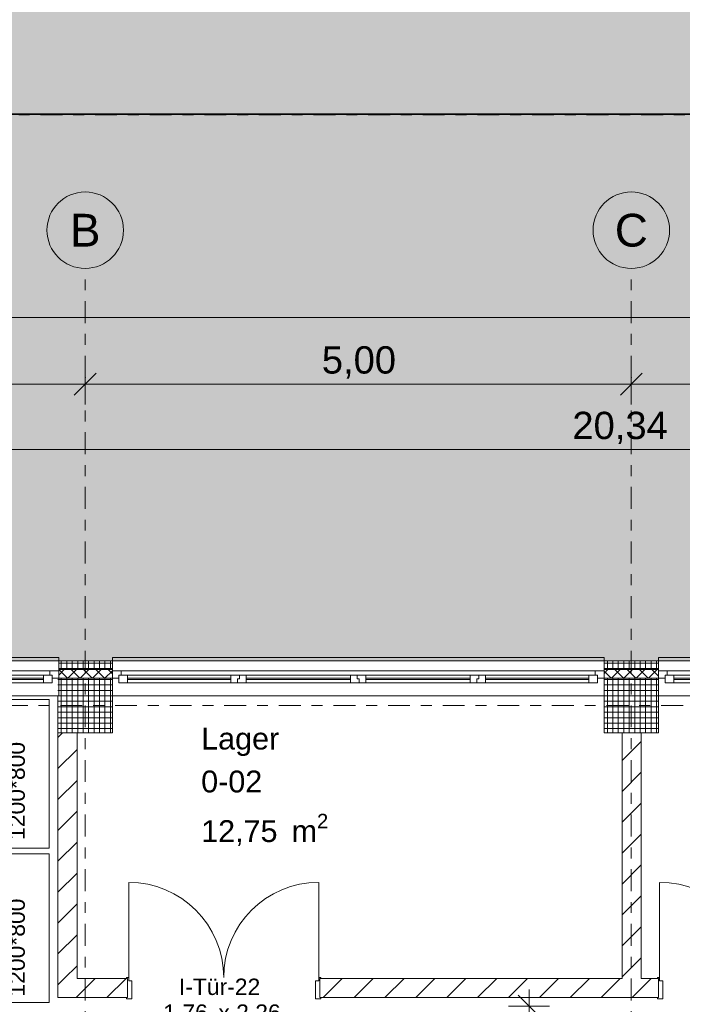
# Model space of a CAD drawing. Header units: metres. Extents: x -167 to 262, y -186 to 508.
# Tile 91 of 207: x 22 to 28, y 41 to 50. Entities that reach past the tile are written whole.
import ezdxf
from ezdxf.enums import TextEntityAlignment as Align

# ---------------------------------------------------------------- set-up
doc = ezdxf.new("R2010")
doc.units = ezdxf.units.M
doc.header["$MEASUREMENT"] = 0
doc.linetypes.add('Raster', pattern=[0.4, 0.2, -0.1, 0, -0.1])
doc.linetypes.add('Strichlinie eng', pattern=[0.23, 0.15, -0.08])
for name, color, linetype in [('10 Stütze', 7, 'Continuous'), ('10 Wand außen', 7, 'Continuous'), ('10 Wand innen', 7, 'Continuous'), ('20 Decke', 7, 'Continuous'), ('50 Staffage', 7, 'Continuous'), ('60 Auffüllung', 7, 'Continuous'), ('60 Grenzen', 7, 'Continuous'), ('80 Raum', 7, 'Continuous'), ('90 Achsraster', 7, 'Continuous'), ('94 Genehmigungsplanung Bemaßung', 7, 'Continuous')]:
    doc.layers.add(name, color=color, linetype=linetype)
doc.styles.add('ERSTELLTER_STIL_1', font='arial.ttf')
doc.styles.add('ERSTELLTER_STIL_2', font='arial.ttf')
doc.dimstyles.new('ERSTELLTER_STIL__1', dxfattribs={"dimtxt": 0.25, "dimasz": 0.19, "dimexe": 0.18, "dimexo": 0.1, "dimgap": 0, "dimtad": 1, "dimtih": 1, "dimtoh": 1, "dimzin": 0, "dimdsep": 46, "dimtxsty": 'ERSTELLTER_STIL_1', "dimblk": 'ARROWHEAD_6', "dimblk1": 'ARROWHEAD_6', "dimblk2": 'ARROWHEAD_6', "dimcen": 0.09, "dimclrd": 7, "dimclre": 7, "dimclrt": 7, "dimazin": 0, "dimtfac": 1, "dimtdec": 4, "dimtmove": 0, "dimatfit": 3, "dimfxl": 1, "dimtolj": 1, "dimtzin": 0, "dimarcsym": 0})
doc.dimstyles.new('ERSTELLTER_STIL__2', dxfattribs={"dimtxt": 0.25, "dimasz": 0.19, "dimexe": 0.18, "dimexo": 0.1, "dimgap": 0, "dimtad": 1, "dimzin": 0, "dimdsep": 46, "dimtxsty": 'ERSTELLTER_STIL_1', "dimblk": 'ARROWHEAD_6', "dimblk1": 'ARROWHEAD_6', "dimblk2": 'ARROWHEAD_6', "dimcen": 0.09, "dimclrd": 7, "dimclre": 7, "dimclrt": 7, "dimazin": 0, "dimtfac": 1, "dimtdec": 4, "dimtmove": 0, "dimatfit": 3, "dimfxl": 1, "dimtolj": 1, "dimtzin": 0, "dimarcsym": 0})
pattern_1 = [(0, (27236.1321, 33357.27905), (0, 0.779422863), [0.04875, -0.40125]), (0, (27236.3571, 33357.66876), (0, 0.779422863), [0.04875, -0.40125]), (60, (27236.1321, 33357.27905), (-0.675, 0.389711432), [0.04875, -0.40125]), (60, (27236.5821, 33357.27905), (-0.675, 0.389711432), [0.04875, -0.40125]), (120, (27236.18084, 33357.27905), (0.675, 0.389711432), [0.04875, -0.40125]), (120, (27236.63084, 33357.27905), (0.675, 0.389711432), [0.04875, -0.40125]), (0, (27236.1321, 33357.35405), (0, 0.15), [0, -0.15, 0, -0.225]), (45, (27236.2071, 33357.35405), (-0.1060660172, 0.1060660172), [0, -0.1125, 0, -0.1875])]
pattern_2 = [(225, (27236.132094, 33357.27905), (-0.0565685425, 0.0565685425), []), (315, (27236.132094, 33357.27905), (0.0565685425, 0.0565685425), [])]
pattern_3 = [(0, (27236.132094, 33357.27905), (0, 0.05), []), (90, (27236.132094, 33357.27905), (-0.05, 0), [])]
pattern_4 = [(45, (27236.1321, 33357.27905), (-0.1414213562, 0.1414213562), [])]

# ---------------------------------------------------------------- blocks, each defined once
blk = doc.blocks.new('Lager_0-02_2_1', base_point=(24.7225, 42.8109))
at = {"layer": '80 Raum', "color": 7, "lineweight": 18, "insert": (23.8128, 42.5994), "char_height": 0.2, "attachment_point": 1, "style": 'ERSTELLTER_STIL_1'}
blk.add_mtext('\\A1;{\\pql;\\pt0,0.2;\\fArial|b0|i0|c0|p0;\\W1.000000;12,75\\fArial|b0|i0|c0|p0;\\W1.000000;\\A1{\\H.66x;\\S^  ;}\\fArial|b0|i0|c0|p0;\\W1.000000; m\\fArial|b0|i0|c0|p0;\\W1.000000;\\A1{\\H.66x;\\S2^  ;}}', dxfattribs=at)
at = {"layer": '80 Raum', "color": 7, "lineweight": 18, "style": 'ERSTELLTER_STIL_1'}
for tag, p in [('ROOM_NAME', (23.8128, 43.388)), ('DUMMY_850', (24.5143, 43.4337)), ('ROOM_NUMBER', (23.8128, 42.9951)), ('DUMMY_851', (24.3618, 43.0409)), ('DUMMY_852', (23.8128, 42.648))]:
    blk.add_attdef(tag, text='', height=0.2, dxfattribs=at).set_placement(p, align=Align.TOP_LEFT)
blk = doc.blocks.new('4-Flügelfenster 27_2')
at = {"layer": '10 Wand außen', "color": 7, "linetype": 'Continuous', "lineweight": 13}
for p, q in [((-2.2507, 0.16), (2.2507, 0.16)), ((-2.2507, -0.16), (-2.2507, -0.19)), ((2.2507, -0.19), (2.2507, -0.16)), ((-2.2507, -0.19), (2.2507, -0.19))]:
    blk.add_line(p, q, dxfattribs=at)
at = {"layer": '10 Wand außen', "color": 8, "linetype": 'Continuous', "lineweight": 18}
for p, q in [((-2.2507, 0), (-2.2507, 0.16)), ((2.2507, 0), (2.2507, 0.16)), ((-2.2507, -0.07), (-2.2507, 0)), ((-2.2507, -0.07), (-2.2507, 0)), ((2.2507, -0.07), (2.2507, 0)), ((2.2507, -0.07), (2.2507, 0)), ((-2.2507, -0.08), (-2.2507, -0.07)), ((-2.2507, -0.16), (-2.2507, -0.08)), ((2.2507, -0.08), (2.2507, -0.07)), ((2.2507, -0.16), (2.2507, -0.08))]:
    blk.add_line(p, q, dxfattribs=at)
at = {"layer": '10 Wand außen', "color": 7, "linetype": 'Continuous', "lineweight": 18}
for p, q in [((-2.2507, 0), (-2.1907, 0)), ((-2.1907, -0.03), (-2.1907, 0.04)), ((-2.1907, 0.04), (-2.1107, 0.04)), ((-2.1907, 0), (-2.1907, -0.03)), ((-2.1107, 0.04), (-1.1654, 0.04)), ((-2.1107, 0.04), (-2.1107, -0.03)), ((-2.1107, 0.01), (-1.1654, 0.01)), ((-1.1654, -0.03), (-1.1654, 0.04)), ((-1.1654, 0.04), (-1.1054, 0.04)), ((-1.1054, 0.04), (-1.1054, 0.005)), ((-1.1054, 0.005), (-1.1054, 0.04)), ((-1.1054, 0.04), (-1.0254, 0.04)), ((-1.1054, 0.005), (-1.0854, 0.005)), ((-1.0854, 0.005), (-1.1054, 0.005)), ((-1.0854, 0.005), (-1.0854, -0.03)), ((-1.0854, -0.03), (-1.0854, 0.005)), ((-1.0254, 0.04), (-0.07, 0.04)), ((-1.0254, 0.04), (-1.0254, -0.03)), ((-1.0254, 0.01), (-0.07, 0.01)), ((-0.07, -0.03), (-0.07, 0.04)), ((-0.07, 0.04), (0.01, 0.04)), ((0.01, 0.005), (-0.01, 0.005)), ((-0.01, 0.005), (-0.01, -0.03)), ((-0.01, -0.03), (-0.01, 0.005)), ((-0.01, 0.005), (0.01, 0.005)), ((0.01, 0.04), (0.01, 0.005)), ((0.01, 0.04), (0.07, 0.04)), ((0.01, 0.005), (0.01, 0.04)), ((0.07, 0.04), (1.0254, 0.04)), ((0.07, 0.04), (0.07, -0.03)), ((0.07, 0.01), (1.0254, 0.01)), ((1.0254, -0.03), (1.0254, 0.04)), ((1.0254, 0.04), (1.0854, 0.04)), ((1.0854, 0.04), (1.0854, 0.005)), ((1.0854, 0.005), (1.0854, 0.04)), ((1.0854, 0.04), (1.1654, 0.04)), ((1.0854, 0.005), (1.1054, 0.005)), ((1.1054, 0.005), (1.0854, 0.005)), ((1.1054, 0.005), (1.1054, -0.03)), ((1.1054, -0.03), (1.1054, 0.005)), ((1.1654, 0.04), (2.1107, 0.04)), ((1.1654, 0.04), (1.1654, -0.03)), ((1.1654, 0.01), (2.1107, 0.01)), ((2.1107, -0.03), (2.1107, 0.04)), ((2.1107, 0.04), (2.1907, 0.04)), ((2.1907, 0.04), (2.1907, -0.03)), ((2.1907, -0.03), (2.1907, 0)), ((2.1907, 0), (2.2507, 0)), ((-2.1707, -0.07), (-2.2507, -0.07)), ((-2.1907, -0.03), (-2.1707, -0.03)), ((-2.1107, -0.03), (-2.1907, -0.03)), ((-2.1707, -0.03), (-2.1707, -0.07)), ((2.1707, -0.07), (-2.1707, -0.07)), ((-1.1654, 0), (-2.1107, 0)), ((-1.1654, -0.03), (-2.1107, -0.03)), ((-1.0854, -0.03), (-1.1654, -0.03)), ((-1.0254, -0.03), (-1.0854, -0.03)), ((-0.07, 0), (-1.0254, 0)), ((-0.07, -0.03), (-1.0254, -0.03)), ((-0.01, -0.03), (-0.07, -0.03)), ((0.07, -0.03), (-0.01, -0.03)), ((1.0254, 0), (0.07, 0)), ((1.0254, -0.03), (0.07, -0.03)), ((1.1054, -0.03), (1.0254, -0.03)), ((1.1654, -0.03), (1.1054, -0.03)), ((2.1107, 0), (1.1654, 0)), ((2.1107, -0.03), (1.1654, -0.03)), ((2.1907, -0.03), (2.1107, -0.03)), ((2.1707, -0.07), (2.1707, -0.03)), ((2.1707, -0.03), (2.1907, -0.03)), ((2.2507, -0.07), (2.1707, -0.07))]:
    blk.add_line(p, q, dxfattribs=at)
at = {"layer": '10 Wand außen', "color": 7, "linetype": 'Strichlinie eng', "lineweight": 13}
blk.add_line((-2.2507, -0.16), (2.2507, -0.16), dxfattribs=at)
blk = doc.blocks.new('4-Flügelfenster 27_3')
at = {"layer": '10 Wand außen', "color": 7, "linetype": 'Continuous', "lineweight": 13}
for p, q in [((-2.2536, 0.16), (2.2536, 0.16)), ((-2.2536, -0.16), (-2.2536, -0.19)), ((2.2536, -0.19), (2.2536, -0.16)), ((-2.2536, -0.19), (2.2536, -0.19))]:
    blk.add_line(p, q, dxfattribs=at)
at = {"layer": '10 Wand außen', "color": 8, "linetype": 'Continuous', "lineweight": 18}
for p, q in [((-2.2536, 0), (-2.2536, 0.16)), ((2.2536, 0), (2.2536, 0.16)), ((-2.2536, -0.07), (-2.2536, 0)), ((-2.2536, -0.07), (-2.2536, 0)), ((2.2536, -0.07), (2.2536, 0)), ((2.2536, -0.07), (2.2536, 0)), ((-2.2536, -0.08), (-2.2536, -0.07)), ((-2.2536, -0.16), (-2.2536, -0.08)), ((2.2536, -0.08), (2.2536, -0.07)), ((2.2536, -0.16), (2.2536, -0.08))]:
    blk.add_line(p, q, dxfattribs=at)
at = {"layer": '10 Wand außen', "color": 7, "linetype": 'Continuous', "lineweight": 18}
for p, q in [((-2.2536, 0), (-2.1936, 0)), ((-2.1936, -0.03), (-2.1936, 0.04)), ((-2.1936, 0.04), (-2.1136, 0.04)), ((-2.1936, 0), (-2.1936, -0.03)), ((-2.1136, 0.04), (-1.1668, 0.04)), ((-2.1136, 0.04), (-2.1136, -0.03)), ((-2.1136, 0.01), (-1.1668, 0.01)), ((-1.1668, -0.03), (-1.1668, 0.04)), ((-1.1668, 0.04), (-1.1068, 0.04)), ((-1.1068, 0.04), (-1.1068, 0.005)), ((-1.1068, 0.005), (-1.1068, 0.04)), ((-1.1068, 0.04), (-1.0268, 0.04)), ((-1.1068, 0.005), (-1.0868, 0.005)), ((-1.0868, 0.005), (-1.1068, 0.005)), ((-1.0868, 0.005), (-1.0868, -0.03)), ((-1.0868, -0.03), (-1.0868, 0.005)), ((-1.0268, 0.04), (-0.07, 0.04)), ((-1.0268, 0.04), (-1.0268, -0.03)), ((-1.0268, 0.01), (-0.07, 0.01)), ((-0.07, -0.03), (-0.07, 0.04)), ((-0.07, 0.04), (0.01, 0.04)), ((0.01, 0.005), (-0.01, 0.005)), ((-0.01, 0.005), (-0.01, -0.03)), ((-0.01, -0.03), (-0.01, 0.005)), ((-0.01, 0.005), (0.01, 0.005)), ((0.01, 0.04), (0.01, 0.005)), ((0.01, 0.04), (0.07, 0.04)), ((0.01, 0.005), (0.01, 0.04)), ((0.07, 0.04), (1.0268, 0.04)), ((0.07, 0.04), (0.07, -0.03)), ((0.07, 0.01), (1.0268, 0.01)), ((1.0268, -0.03), (1.0268, 0.04)), ((1.0268, 0.04), (1.0868, 0.04)), ((1.0868, 0.04), (1.0868, 0.005)), ((1.0868, 0.005), (1.0868, 0.04)), ((1.0868, 0.04), (1.1668, 0.04)), ((1.0868, 0.005), (1.1068, 0.005)), ((1.1068, 0.005), (1.0868, 0.005)), ((1.1068, 0.005), (1.1068, -0.03)), ((1.1068, -0.03), (1.1068, 0.005)), ((1.1668, 0.04), (2.1136, 0.04)), ((1.1668, 0.04), (1.1668, -0.03)), ((1.1668, 0.01), (2.1136, 0.01)), ((2.1136, -0.03), (2.1136, 0.04)), ((2.1136, 0.04), (2.1936, 0.04)), ((2.1936, 0.04), (2.1936, -0.03)), ((2.1936, -0.03), (2.1936, 0)), ((2.1936, 0), (2.2536, 0)), ((-2.1736, -0.07), (-2.2536, -0.07)), ((-2.1936, -0.03), (-2.1736, -0.03)), ((-2.1136, -0.03), (-2.1936, -0.03)), ((-2.1736, -0.03), (-2.1736, -0.07)), ((2.1736, -0.07), (-2.1736, -0.07)), ((-1.1668, 0), (-2.1136, 0)), ((-1.1668, -0.03), (-2.1136, -0.03)), ((-1.0868, -0.03), (-1.1668, -0.03)), ((-1.0268, -0.03), (-1.0868, -0.03)), ((-0.07, 0), (-1.0268, 0)), ((-0.07, -0.03), (-1.0268, -0.03)), ((-0.01, -0.03), (-0.07, -0.03)), ((0.07, -0.03), (-0.01, -0.03)), ((1.0268, 0), (0.07, 0)), ((1.0268, -0.03), (0.07, -0.03)), ((1.1068, -0.03), (1.0268, -0.03)), ((1.1668, -0.03), (1.1068, -0.03)), ((2.1136, 0), (1.1668, 0)), ((2.1136, -0.03), (1.1668, -0.03)), ((2.1936, -0.03), (2.1136, -0.03)), ((2.1736, -0.07), (2.1736, -0.03)), ((2.1736, -0.03), (2.1936, -0.03)), ((2.2536, -0.07), (2.1736, -0.07))]:
    blk.add_line(p, q, dxfattribs=at)
at = {"layer": '10 Wand außen', "color": 7, "linetype": 'Strichlinie eng', "lineweight": 13}
blk.add_line((-2.2536, -0.16), (2.2536, -0.16), dxfattribs=at)
blk = doc.blocks.new('Blockrahmentür 2-Fl 27')
at = {"layer": '10 Wand innen', "color": 7, "linetype": 'Continuous', "lineweight": 18}
for p, q in [((-0.87, 0.01), (-0.87, 0.88)), ((0.87, 0.01), (0.87, 0.88)), ((-0.87, 0.01), (-0.89, 0.01)), ((-0.89, 0.01), (-0.89, 0)), ((-0.87, -0.02), (-0.87, 0.01)), ((0.87, -0.02), (0.87, 0.01)), ((0.87, 0.01), (0.89, 0.01)), ((0.89, 0.01), (0.89, 0)), ((-0.89, 0), (-0.88, 0)), ((-0.88, 0), (-0.88, -0.175)), ((-0.84, -0.02), (-0.87, -0.02)), ((-0.84, -0.185), (-0.84, -0.02)), ((0.84, -0.185), (0.84, -0.02)), ((0.84, -0.02), (0.87, -0.02)), ((0.89, 0), (0.88, 0)), ((0.88, 0), (0.88, -0.175)), ((-0.88, -0.175), (-0.89, -0.175)), ((-0.89, -0.175), (-0.89, -0.185)), ((0.88, -0.175), (0.89, -0.175)), ((0.89, -0.175), (0.89, -0.185)), ((-0.89, -0.185), (-0.84, -0.185)), ((0.89, -0.185), (0.84, -0.185))]:
    blk.add_line(p, q, dxfattribs=at)
at = {"layer": '10 Wand innen', "color": 7, "linetype": 'Continuous', "lineweight": 13}
for p, q in [((-0.88, 0), (-0.88, -0.175)), ((-0.88, 0), (-0.88, -0.175)), ((0.88, 0), (0.88, -0.175)), ((0.88, 0), (0.88, -0.175))]:
    blk.add_line(p, q, dxfattribs=at)
for centre, start, end in [((-0.87, 0.01), 0, 90), ((0.87, 0.01), 90, 180)]:
    blk.add_arc(centre, 0.87, start, end, dxfattribs=at)
blk = doc.blocks.new('T Marker 27_7')
at = {"layer": '10 Wand innen', "color": 7, "lineweight": 18, "char_height": 0.15, "attachment_point": 7, "style": 'ERSTELLTER_STIL_1'}
for s, insert in [('\\A1;{\\pql;\\pt0;\\fArial|b0|i0|c0|p0;\\W1.000000;1,76\\fArial|b0|i0|c0|p0;\\W1.000000;\\A1{\\H.66x;\\S^  ;}\\fArial|b0|i0|c0|p0;\\W1.000000; x 2,26\\fArial|b0|i0|c0|p0;\\W1.000000;\\A1{\\H.66x;\\S^  ;}}', (-0.5532, -0.4309)), ('\\A1;{\\pql;\\pt0;\\fArial|b0|i0|c0|p0;\\W1.000000;I-Tür-22\\fArial|b0|i0|c0|p0;\\W1.000000;\\fArial|b0|i0|c0|p0;\\W1.000000;\\fArial|b0|i0|c0|p0;\\W1.000000;}', (-0.41, -0.1527))]:
    blk.add_mtext(s, dxfattribs=dict(at, insert=insert))
blk = doc.blocks.new('Standard-Rastermarker_137')
at = {"layer": '90 Achsraster', "color": 14, "linetype": 'Raster', "lineweight": 18, "true_color": 0xa80000}
for q in [(0, 0), (24.7309, 0)]:
    blk.add_line((1, 0), q, dxfattribs=at)
at = {"layer": '90 Achsraster', "color": 14, "linetype": 'Continuous', "lineweight": 18, "true_color": 0xa80000, "flags": 128}
blk.add_lwpolyline([(0, 0, 1), (-0.7, 0, 1)], format="xyb", close=True, dxfattribs=at)
at = {"layer": '90 Achsraster', "color": 14, "linetype": 'Raster', "lineweight": 18, "true_color": 0xa80000}
blk.add_point((1, 0), dxfattribs=at)
blk.add_point((1, 0), dxfattribs=at)
at = {"layer": '90 Achsraster', "color": 14, "lineweight": 18, "true_color": 0xa80000, "style": 'ERSTELLTER_STIL_2'}
for tag, p in [('AC_MarkerText_1_0', (-0.5686, -0.0686)), ('AC_MarkerText_1_1', (25.8623, -0.0686))]:
    blk.add_attdef(tag, text='', height=0.3, rotation=90, dxfattribs=at).set_placement(p, align=Align.TOP_CENTER)
blk = doc.blocks.new('Großmüllcontainer 27')
at = {"layer": '50 Staffage', "color": 7, "linetype": 'Strichlinie eng', "lineweight": 13, "flags": 128}
blk.add_lwpolyline([(0.68, 0.425), (0.68, 0.655), (-0.68, 0.655), (-0.68, 0.425)], close=True, dxfattribs=at)
at = {"layer": '50 Staffage', "color": 7, "linetype": 'Continuous', "lineweight": 13, "flags": 128}
blk.add_lwpolyline([(-0.68, -0.425), (0.68, -0.425), (0.68, 0.425), (-0.68, 0.425)], close=True, dxfattribs=at)
blk = doc.blocks.new('Standard-Rastermarker_139')
at = {"layer": '90 Achsraster', "color": 14, "linetype": 'Raster', "lineweight": 18, "true_color": 0xa80000}
blk.add_line((1, 0), (45.4427, 0), dxfattribs=at)
at = {"layer": '90 Achsraster', "color": 14, "lineweight": 18, "true_color": 0xa80000, "style": 'ERSTELLTER_STIL_2'}
for tag, p in [('AC_MarkerText_1_0', (-0.35, 0.15)), ('AC_MarkerText_1_1', (46.7927, 0.15))]:
    blk.add_attdef(tag, text='', height=0.3, dxfattribs=at).set_placement(p, align=Align.TOP_CENTER)
blk = doc.blocks.new('*D451', base_point=(27236.1321, 33357.279))
at = {"layer": '94 Genehmigungsplanung Bemaßung', "color": 7, "linetype": 'Continuous', "lineweight": 13}
for p, q in [((17.3411, 46.9539), (17.3411, 47.3289)), ((58.1625, 46.9539), (58.1625, 47.3289)), ((17.4411, 47.2414), (17.2411, 47.0414)), ((58.2625, 47.2414), (58.0625, 47.0414)), ((17.3411, 47.1414), (58.1625, 47.1414))]:
    blk.add_line(p, q, dxfattribs=at)
at = {"layer": '94 Genehmigungsplanung Bemaßung', "color": 7, "lineweight": 13, "insert": (37.3228, 47.1914), "char_height": 0.25, "attachment_point": 7, "style": 'ERSTELLTER_STIL_1'}
blk.add_mtext('\\A1;{\\pql;\\fArial|b0|i0|c0|p0;\\W1.000000;40,82}', dxfattribs=at)
blk = doc.blocks.new('ARROWHEAD_6')
at = {"color": 0, "linetype": 'Continuous', "lineweight": 0}
for p, q in [((-0.5, -0.5), (0.5, 0.5)), ((0, 0), (-1, 0))]:
    blk.add_line(p, q, dxfattribs=at)
blk = doc.blocks.new('*D462', base_point=(27236.1321, 33357.279))
at = {"layer": '94 Genehmigungsplanung Bemaßung', "color": 7, "linetype": 'Continuous', "lineweight": 13}
for p, q in [((17.7511, 46.3452), (17.7511, 46.7202)), ((22.7511, 46.3452), (22.7511, 46.7202)), ((17.8511, 46.6327), (17.6511, 46.4327)), ((22.8511, 46.6327), (22.6511, 46.4327)), ((17.7511, 46.5327), (22.7511, 46.5327))]:
    blk.add_line(p, q, dxfattribs=at)
at = {"layer": '94 Genehmigungsplanung Bemaßung', "color": 7, "lineweight": 13, "insert": (19.9174, 46.5827), "char_height": 0.25, "attachment_point": 7, "style": 'ERSTELLTER_STIL_1'}
blk.add_mtext('\\A1;{\\pql;\\fArial|b0|i0|c0|p0;\\W1.000000;5,00}', dxfattribs=at)
blk = doc.blocks.new('*D463', base_point=(27236.1321, 33357.279))
at = {"layer": '94 Genehmigungsplanung Bemaßung', "color": 7, "linetype": 'Continuous', "lineweight": 13}
for p, q in [((22.7511, 46.3452), (22.7511, 46.7202)), ((27.7511, 46.3452), (27.7511, 46.7202)), ((22.8511, 46.6327), (22.6511, 46.4327)), ((27.8511, 46.6327), (27.6511, 46.4327)), ((22.7511, 46.5327), (27.7511, 46.5327))]:
    blk.add_line(p, q, dxfattribs=at)
at = {"layer": '94 Genehmigungsplanung Bemaßung', "color": 7, "lineweight": 13, "insert": (24.9174, 46.5827), "char_height": 0.25, "attachment_point": 7, "style": 'ERSTELLTER_STIL_1'}
blk.add_mtext('\\A1;{\\pql;\\fArial|b0|i0|c0|p0;\\W1.000000;5,00}', dxfattribs=at)
blk = doc.blocks.new('*D464', base_point=(27236.1321, 33357.279))
at = {"layer": '94 Genehmigungsplanung Bemaßung', "color": 7, "linetype": 'Continuous', "lineweight": 13}
for p, q in [((27.7511, 46.3452), (27.7511, 46.7202)), ((32.7511, 46.3452), (32.7511, 46.7202)), ((27.8511, 46.6327), (27.6511, 46.4327)), ((32.8511, 46.6327), (32.6511, 46.4327)), ((27.7511, 46.5327), (32.7511, 46.5327))]:
    blk.add_line(p, q, dxfattribs=at)
at = {"layer": '94 Genehmigungsplanung Bemaßung', "color": 7, "lineweight": 13, "insert": (29.9174, 46.5827), "char_height": 0.25, "attachment_point": 7, "style": 'ERSTELLTER_STIL_1'}
blk.add_mtext('\\A1;{\\pql;\\fArial|b0|i0|c0|p0;\\W1.000000;5,00}', dxfattribs=at)
blk = doc.blocks.new('*D474', base_point=(27236.1321, 33357.279))
at = {"layer": '94 Genehmigungsplanung Bemaßung', "color": 7, "linetype": 'Continuous', "lineweight": 13}
for p, q in [((17.6611, 45.7456), (17.6611, 46.1206)), ((17.7611, 46.0331), (17.5611, 45.8331)), ((38.1011, 46.0331), (37.9011, 45.8331)), ((17.5111, 45.9331), (17.6611, 45.9331)), ((17.6611, 45.9331), (38.0011, 45.9331))]:
    blk.add_line(p, q, dxfattribs=at)
at = {"layer": '94 Genehmigungsplanung Bemaßung', "color": 7, "lineweight": 13, "char_height": 0.25, "attachment_point": 7, "style": 'ERSTELLTER_STIL_1'}
for s, insert in [('\\A1;{\\pql;\\fArial|b0|i0|c0|p0;\\W1.000000;20,34}', (27.2114, 45.9831)), ('\\A1;{\\pql;\\fArial|b0|i0|c0|p0;\\W1.000000;24}', (37.5197, 45.9831))]:
    blk.add_mtext(s, dxfattribs=dict(at, insert=insert))
blk = doc.blocks.new('*D475', base_point=(27236.1321, 33357.279))
at = {"layer": '94 Genehmigungsplanung Bemaßung', "color": 7, "linetype": 'Continuous', "lineweight": 13}
for p, q in [((38.0011, 45.7456), (38.0011, 46.1206)), ((38.2411, 45.7456), (38.2411, 46.1206)), ((38.1011, 46.0331), (37.9011, 45.8331)), ((38.3411, 46.0331), (38.1411, 45.8331)), ((17.6611, 45.9331), (38.0011, 45.9331)), ((38.0011, 45.9331), (38.2411, 45.9331))]:
    blk.add_line(p, q, dxfattribs=at)
blk = doc.blocks.new('*D512', base_point=(27236.1321, 33357.279))
at = {"layer": '94 Genehmigungsplanung Bemaßung', "color": 7, "linetype": 'Continuous', "lineweight": 13}
for p, q in [((15.4411, 43.7797), (15.6411, 43.5797)), ((15.7286, 43.6797), (15.3536, 43.6797)), ((15.5411, 28.8197), (15.5411, 43.6797)), ((15.4411, 28.9197), (15.6411, 28.7197)), ((15.7286, 28.8197), (15.3536, 28.8197))]:
    blk.add_line(p, q, dxfattribs=at)
at = {"layer": '94 Genehmigungsplanung Bemaßung', "color": 7, "lineweight": 13, "char_height": 0.25, "attachment_point": 7, "rotation": 90, "style": 'ERSTELLTER_STIL_1'}
for s, insert in [('\\A1;{\\pql;\\fArial|b0|i0|c0|p0;\\W1.000000;32}', (15.4911, 43.1983)), ('\\A1;{\\pql;\\fArial|b0|i0|c0|p0;\\W1.000000;14,86}', (15.4911, 35.63))]:
    blk.add_mtext(s, dxfattribs=dict(at, insert=insert))
blk = doc.blocks.new('*D513', base_point=(27236.1321, 33357.279))
at = {"layer": '94 Genehmigungsplanung Bemaßung', "color": 7, "linetype": 'Continuous', "lineweight": 13}
for p, q in [((15.6411, 43.8997), (15.4411, 44.0997)), ((15.5411, 43.9997), (15.5411, 44.1497)), ((15.7286, 43.9997), (15.3536, 43.9997)), ((15.5411, 43.6797), (15.5411, 43.9997)), ((15.4411, 43.7797), (15.6411, 43.5797)), ((15.7286, 43.6797), (15.3536, 43.6797))]:
    blk.add_line(p, q, dxfattribs=at)
blk = doc.blocks.new('*D561', base_point=(27236.1321, 33357.279))
at = {"layer": '94 Genehmigungsplanung Bemaßung', "color": 7, "linetype": 'Continuous', "lineweight": 13}
for p, q in [((29.169, 40.7397), (28.969, 40.9397)), ((29.069, 40.8397), (29.069, 40.9897)), ((29.2565, 40.8397), (28.8815, 40.8397)), ((29.069, 28.3397), (29.069, 40.8397)), ((28.969, 28.4397), (29.169, 28.2397)), ((29.2565, 28.3397), (28.8815, 28.3397)), ((29.069, 28.1897), (29.069, 28.3397))]:
    blk.add_line(p, q, dxfattribs=at)
at = {"layer": '94 Genehmigungsplanung Bemaßung', "color": 7, "lineweight": 13, "insert": (29.019, 34.1607), "char_height": 0.25, "attachment_point": 7, "rotation": 90, "style": 'ERSTELLTER_STIL_1'}
blk.add_mtext('\\A1;{\\pql;\\fArial|b0|i0|c0|p0;\\W1.000000;12,50}', dxfattribs=at)
blk = doc.blocks.new('*D562', base_point=(27236.1321, 33357.279))
at = {"layer": '94 Genehmigungsplanung Bemaßung', "color": 7, "linetype": 'Continuous', "lineweight": 13}
for p, q in [((26.9146, 40.7397), (26.7146, 40.9397)), ((26.8146, 40.8397), (26.8146, 40.9897)), ((27.0021, 40.8397), (26.6271, 40.8397)), ((26.8146, 28.3397), (26.8146, 40.8397)), ((26.7146, 28.4397), (26.9146, 28.2397)), ((27.0021, 28.3397), (26.6271, 28.3397)), ((26.8146, 28.1897), (26.8146, 28.3397))]:
    blk.add_line(p, q, dxfattribs=at)
at = {"layer": '94 Genehmigungsplanung Bemaßung', "color": 7, "lineweight": 13, "insert": (26.7646, 34.1607), "char_height": 0.25, "attachment_point": 7, "rotation": 90, "style": 'ERSTELLTER_STIL_1'}
blk.add_mtext('\\A1;{\\pql;\\fArial|b0|i0|c0|p0;\\W1.000000;12,50}', dxfattribs=at)
blk = doc.blocks.new('Standard-Rastermarker_151')
at = {"layer": '60 Grenzen', "color": 7, "linetype": 'Raster', "lineweight": 13}
blk.add_line((1, 0), (204.9035, 0), dxfattribs=at)

msp = doc.modelspace()

# ---------------------------------------------------------------- hatches: boundary and pattern name
at = {"layer": '10 Stütze', "linetype": 'Continuous', "lineweight": 18}
h = msp.add_hatch(dxfattribs=at)
h.set_pattern_fill('Beton__Fertigteil_Träger_1D', color=8, style=0, pattern_type=2)
h.set_pattern_definition(pattern_3)
h.paths.add_polyline_path([(22.5011, 43.8397), (22.5011, 43.6797), (23.0011, 43.6797), (23.0011, 43.8397)])
h = msp.add_hatch(dxfattribs=at)
h.set_pattern_fill('Beton__Fertigteil_Träger_1D', color=8, style=0, pattern_type=2)
h.set_pattern_definition(pattern_3)
h.paths.add_polyline_path([(27.5011, 43.8397), (27.5011, 43.6797), (28.0011, 43.6797), (28.0011, 43.8397)])
h = msp.add_hatch(dxfattribs=at)
h.set_pattern_fill('Beton__Fertigteil_Träger_1D', color=8, style=0, pattern_type=2)
h.set_pattern_definition(pattern_3)
h.paths.add_polyline_path([(23.0011, 43.6797), (22.5011, 43.6797), (22.5011, 43.3397), (23.0011, 43.3397)])
h = msp.add_hatch(dxfattribs=at)
h.set_pattern_fill('Beton__Fertigteil_Träger_1D', color=8, style=0, pattern_type=2)
h.set_pattern_definition(pattern_3)
h.paths.add_polyline_path([(28.0011, 43.6797), (27.5011, 43.6797), (27.5011, 43.3397), (28.0011, 43.3397)])
at = {"layer": '10 Wand außen', "linetype": 'Continuous', "lineweight": 18}
h = msp.add_hatch(dxfattribs=at)
h.set_pattern_fill('Beton__Fertigteil_Träger_1D', color=8, style=0, pattern_type=2)
h.set_pattern_definition(pattern_3)
h.paths.add_polyline_path([(22.5084, 43.9197), (22.9997, 43.9197), (22.9997, 43.9997), (22.5084, 43.9997)])
h = msp.add_hatch(dxfattribs=at)
h.set_pattern_fill('Beton__Fertigteil_Träger_1D', color=8, style=0, pattern_type=2)
h.set_pattern_definition(pattern_3)
h.paths.add_polyline_path([(27.5011, 43.9997), (27.5011, 43.9197), (27.9997, 43.9197), (27.9997, 43.9997)])
h = msp.add_hatch(dxfattribs=at)
h.set_pattern_fill('Dämmung__hart_1_0001', color=8, style=0, pattern_type=2)
h.set_pattern_definition(pattern_2)
h.paths.add_polyline_path([(22.5084, 43.9197), (22.5084, 43.9097), (22.5084, 43.8397), (22.9997, 43.8397), (22.9997, 43.9097), (22.9997, 43.9197)])
h = msp.add_hatch(dxfattribs=at)
h.set_pattern_fill('Dämmung__hart_1_0001', color=8, style=0, pattern_type=2)
h.set_pattern_definition(pattern_2)
h.paths.add_polyline_path([(27.5011, 43.8397), (27.9997, 43.8397), (27.9997, 43.9097), (27.9997, 43.9197), (27.5011, 43.9197), (27.5011, 43.9097)])
at = {"layer": '10 Wand innen', "linetype": 'Continuous', "lineweight": 0, "true_color": 0x000000}
h = msp.add_hatch(dxfattribs=at)
h.set_pattern_fill('MW_Vormauerziegel_0001', color=18, style=0, pattern_type=2)
h.set_pattern_definition(pattern_4)
h.paths.add_polyline_path([(22.6761, 41.0917), (22.6761, 43.3397), (22.5011, 43.3397), (22.5011, 41.0917)])
h = msp.add_hatch(dxfattribs=at)
h.set_pattern_fill('MW_Vormauerziegel_0001', color=18, style=0, pattern_type=2)
h.set_pattern_definition(pattern_4)
h.paths.add_polyline_path([(27.6661, 43.3397), (27.6661, 41.0917), (27.8411, 41.0917), (27.8411, 43.3397)])
h = msp.add_hatch(dxfattribs=at)
h.set_pattern_fill('MW_Vormauerziegel_0001', color=18, style=0, pattern_type=2)
h.set_pattern_definition(pattern_4)
h.paths.add_polyline_path([(22.6761, 41.0917), (22.5011, 40.9167), (22.6761, 40.9167)])
h = msp.add_hatch(dxfattribs=at)
h.set_pattern_fill('MW_Vormauerziegel_0001', color=18, style=0, pattern_type=2)
h.set_pattern_definition(pattern_4)
h.paths.add_polyline_path([(22.5011, 41.0917), (22.5011, 40.9167), (22.6761, 41.0917)])
h = msp.add_hatch(dxfattribs=at)
h.set_pattern_fill('MW_Vormauerziegel_0001', color=18, style=0, pattern_type=2)
h.set_pattern_definition(pattern_4)
h.paths.add_polyline_path([(22.6761, 41.0917), (22.6761, 40.9167), (23.1389, 40.9167), (23.1389, 41.0917)])
h = msp.add_hatch(dxfattribs=at)
h.set_pattern_fill('MW_Vormauerziegel_0001', color=18, style=0, pattern_type=2)
h.set_pattern_definition(pattern_4)
h.paths.add_polyline_path([(24.8989, 41.0917), (24.8989, 40.9167), (28, 40.9167), (28, 41.0917)])
at = {"layer": '60 Auffüllung', "linetype": 'Continuous', "lineweight": 18, "true_color": 0xefefef}
h = msp.add_hatch(dxfattribs=at)
h.set_pattern_fill('Erde_1_0001', style=0, pattern_type=2)
h.set_pattern_definition(pattern_1)
h.paths.add_polyline_path([(1.9888, 13.0645), (2.0369, 48.4874), (2.3419, 48.4872), (2.3419, 48.9991), (101.6702, 49.0078), (101.6811, 14.2872), (104.1664, 14.3084), (111.8888, 18.8341), (129.6723, 18.9028), (129.4989, 63.8072), (-6.0999, 63.2835), (-6.0979, 39.9177), (-1.1284, 39.9182), (-1.1269, 13.0643)])
h = msp.add_hatch(dxfattribs=at)
h.set_pattern_fill('Erde_1_0001', style=0, pattern_type=2)
h.set_pattern_definition(pattern_1)
h.paths.add_polyline_path([(2.3366, 24.8593), (2.3419, 13.496, 0.033836), (8.8613, 14.0911, 0.026308), (13.8582, 15.1616, -0.024635), (17.3411, 16.2775), (17.3411, 24.6258), (15.3411, 24.6258), (15.3411, 30.4887), (17.3411, 30.4887), (17.3411, 43.9997), (58.1625, 43.9997), (58.1625, 45.7494), (101.6632, 45.7486), (101.6702, 49.0078), (2.342, 49.0078)])
h.paths.add_polyline_path([(9.5982, 27.1903), (4.651, 27.1903), (4.651, 42.9257), (4.651, 43.8257), (9.5982, 43.8257), (9.5982, 42.9257)], flags=0)
h.paths.add_polyline_path([(14.4618, 25.704, -0.414214), (13.8618, 26.304, -0.414214), (14.4618, 26.904, -0.414214), (15.0618, 26.304, -0.414214)], flags=0)

# ---------------------------------------------------------------- linework, layer by layer
at = {"layer": '10 Stütze', "color": 7, "linetype": 'Continuous', "lineweight": 13, "flags": 128}
for points in [[(23.0011, 43.8397), (22.5011, 43.8397)], [(28.0011, 43.8397), (27.5011, 43.8397)], [(22.5011, 43.6797), (22.5011, 43.3397), (23.0011, 43.3397), (23.0011, 43.6797)], [(27.5011, 43.6797), (27.5011, 43.3397), (28.0011, 43.3397), (28.0011, 43.6797)]]:
    msp.add_lwpolyline(points, dxfattribs=at)
at = {"layer": '10 Wand außen', "color": 8, "linetype": 'Continuous', "lineweight": 18}
for p, q in [((22.5084, 43.9997), (22.5084, 43.9197)), ((22.9997, 43.9997), (22.9997, 43.9197)), ((27.5011, 43.9997), (27.5011, 43.9197)), ((27.9997, 43.9997), (27.9997, 43.9197)), ((22.5084, 43.9197), (22.5084, 43.9097)), ((22.5084, 43.9097), (22.5084, 43.8397)), ((22.9997, 43.9197), (22.9997, 43.9097)), ((22.9997, 43.9097), (22.9997, 43.8397)), ((27.5011, 43.9197), (27.5011, 43.9097)), ((27.5011, 43.9097), (27.5011, 43.8397)), ((27.9997, 43.9197), (27.9997, 43.9097)), ((27.9997, 43.9097), (27.9997, 43.8397)), ((22.5084, 43.8397), (22.5084, 43.6797)), ((22.9997, 43.8397), (22.9997, 43.6797)), ((27.5011, 43.8397), (27.5011, 43.6797)), ((27.9997, 43.8397), (27.9997, 43.6797))]:
    msp.add_line(p, q, dxfattribs=at)
at = {"layer": '10 Wand außen', "color": 7, "linetype": 'Continuous', "lineweight": 13}
for p, q in [((22.5084, 43.9197), (22.9997, 43.9197)), ((27.5011, 43.9197), (27.9997, 43.9197))]:
    msp.add_line(p, q, dxfattribs=at)
at = {"layer": '10 Wand außen', "color": 7, "linetype": 'Continuous', "lineweight": 13, "flags": 128}
for points in [[(22.9997, 43.9997), (22.5084, 43.9997)], [(27.9997, 43.9997), (27.5011, 43.9997)]]:
    msp.add_lwpolyline(points, dxfattribs=at)
at = {"layer": '10 Wand innen', "color": 7, "linetype": 'Continuous', "lineweight": 13}
for p, q in [((23.1389, 41.0917), (23.1389, 40.9167)), ((24.8989, 41.0917), (24.8989, 40.9167)), ((28, 41.0917), (28, 40.9167))]:
    msp.add_line(p, q, dxfattribs=at)
at = {"layer": '10 Wand innen', "color": 7, "linetype": 'Continuous', "lineweight": 13, "flags": 128}
for points in [[(22.5011, 43.3397), (22.5011, 40.9167)], [(22.5011, 43.3397), (22.6761, 43.3397)], [(22.6761, 41.0917), (22.6761, 43.3397)], [(27.6661, 43.3397), (27.6661, 41.0917)], [(27.8411, 43.3397), (27.6661, 43.3397)], [(27.8411, 41.0917), (27.8411, 43.3397)], [(23.1389, 41.0917), (22.6761, 41.0917)], [(27.6661, 41.0917), (24.8989, 41.0917)], [(28, 41.0917), (27.8411, 41.0917)], [(22.5011, 40.9167), (22.6761, 40.9167)], [(22.6761, 40.9167), (23.1389, 40.9167)], [(24.8989, 40.9167), (28, 40.9167)]]:
    msp.add_lwpolyline(points, dxfattribs=at)
at = {"layer": '20 Decke', "color": 7, "linetype": 'Continuous', "lineweight": 13, "flags": 128}
msp.add_lwpolyline([(37.5011, 43.6797), (33.0011, 43.6797), (33.0011, 43.3397), (32.5011, 43.3397), (32.5011, 43.6797), (28.0011, 43.6797), (28.0011, 43.3397), (27.5011, 43.3397), (27.5011, 43.6797), (22.9997, 43.6797), (22.9997, 43.3397), (22.5011, 43.3397), (22.5011, 43.6797), (18.0011, 43.6797)], dxfattribs=at)
at = {"layer": '60 Auffüllung', "color": 8, "linetype": 'Continuous', "lineweight": 18, "flags": 128}
msp.add_lwpolyline([(1.9888, 13.0645), (2.0369, 48.4874), (2.3419, 48.4872), (2.3419, 48.9991), (101.6702, 49.0078), (101.6811, 14.2872), (104.1664, 14.3084), (111.8888, 18.8341), (129.6723, 18.9028), (129.4989, 63.8072), (-6.0999, 63.2835), (-6.0979, 39.9177), (-1.1284, 39.9182), (-1.1269, 13.0643)], close=True, dxfattribs=at)
msp.add_lwpolyline([(2.3366, 24.8593), (2.3419, 13.496, 0.033836), (8.8613, 14.0911, 0.026308), (13.8582, 15.1616, -0.024635), (17.3411, 16.2775), (17.3411, 24.6258), (15.3411, 24.6258), (15.3411, 30.4887), (17.3411, 30.4887), (17.3411, 43.9997), (58.1625, 43.9997), (58.1625, 45.7494), (101.6632, 45.7486), (101.6702, 49.0078), (2.342, 49.0078)], format="xyb", close=True, dxfattribs=at)

# ---------------------------------------------------------------- block references
at = {"layer": '10 Wand außen', "color": 7, "linetype": 'Continuous', "lineweight": 18, "xscale": -1, "rotation": 180}
for name, p in [('4-Flügelfenster 27_3', (20.2547, 43.8397)), ('4-Flügelfenster 27_2', (25.2504, 43.8397)), ('4-Flügelfenster 27_2', (30.2504, 43.8397))]:
    msp.add_blockref(name, p, dxfattribs=at)
at = {"layer": '10 Wand innen', "color": 7, "linetype": 'Continuous', "lineweight": 18}
for p in [(24.0189, 41.0917), (28.88, 41.0917)]:
    msp.add_blockref('Blockrahmentür 2-Fl 27', p, dxfattribs=at)
at = {"layer": '10 Wand innen', "color": 7, "lineweight": 13}
msp.add_blockref('T Marker 27_7', (24.0189, 41.0917), dxfattribs=at)
at = {"layer": '50 Staffage', "color": 7, "linetype": 'Continuous', "lineweight": 13, "rotation": 90}
for p in [(21.9972, 42.9647), (21.9972, 41.5516)]:
    msp.add_blockref('Großmüllcontainer 27', p, dxfattribs=at)
at = {"layer": '60 Grenzen', "color": 7, "linetype": 'Continuous', "lineweight": 18}
msp.add_blockref('Standard-Rastermarker_151', (2.3419, 48.9991), dxfattribs=at)
at = {"layer": '80 Raum', "color": 7, "linetype": 'Continuous', "lineweight": 18}
msp.add_blockref('Lager_0-02_2_1', (24.7225, 42.8109), dxfattribs=at).add_auto_attribs({'ROOM_NAME': 'Lager', 'ROOM_NUMBER': '0-02'})
at = {"layer": '90 Achsraster', "color": 7, "linetype": 'Continuous', "lineweight": 18}
ref = msp.add_blockref('Standard-Rastermarker_137', (22.7511, 47.5916), dxfattribs=dict(at, rotation=270))
ref.add_attrib('AC_MarkerText_1', 'B', dxfattribs={"color": 14, "lineweight": 18, "true_color": 0xa80000, "height": 0.3, "rotation": 360, "style": 'ERSTELLTER_STIL_2'}).set_placement((22.7511, 48.0916), align=Align.TOP_CENTER)
ref = msp.add_blockref('Standard-Rastermarker_137', (27.7511, 47.5916), dxfattribs=dict(at, rotation=270))
ref.add_attrib('AC_MarkerText_1', 'C', dxfattribs={"color": 14, "lineweight": 18, "true_color": 0xa80000, "height": 0.3, "rotation": 360, "style": 'ERSTELLTER_STIL_2'}).set_placement((27.7511, 48.0916), align=Align.TOP_CENTER)
msp.add_blockref('Standard-Rastermarker_139', (13.5244, 43.5897), dxfattribs=at)

# ---------------------------------------------------------------- texts
at = {"layer": '50 Staffage', "color": 8, "linetype": 'Continuous', "lineweight": 18, "char_height": 0.15, "attachment_point": 1, "rotation": 90, "line_spacing_factor": 0.933748, "style": 'ERSTELLTER_STIL_1'}
for insert in [(21.8147, 42.3604), (21.8147, 40.9263)]:
    msp.add_mtext('\\A1;{\\pql;\\fArial|b0|i0|c0|p0;\\W1.000000;Rollcontainer\\P\\pql;\\fArial|b0|i0|c0|p0;\\W1.000000;1200*800}', dxfattribs=dict(at, insert=insert))

# ---------------------------------------------------------------- dimensions: what is measured, and where the dimension line sits
at = {"layer": '94 Genehmigungsplanung Bemaßung', "color": 7, "linetype": 'Continuous', "lineweight": 13}
for base, p1, p2, picture, middle in [((22.7511, 46.5327), (17.7511, 47.5416), (22.7511, 47.5916), '*D462', (20.2411, 46.7077)), ((27.7511, 46.5327), (22.7511, 47.5916), (27.7511, 47.5916), '*D463', (25.2411, 46.7077)), ((32.7511, 46.5327), (27.7511, 47.5916), (32.7511, 47.5916), '*D464', (30.2411, 46.7077)), ((58.1625, 47.1414), (17.3411, 43.9997), (58.1625, 43.9997), '*D451', (37.7416, 47.3164)), ((38.0011, 45.9331), (17.6611, 43.6097), (38.0011, 36.0897), '*D474', (27.6302, 46.1081)), ((38.2411, 45.9331), (38.0011, 36.0897), (38.2411, 36.0897), '*D475', (37.71, 46.1081))]:
    dim = msp.add_linear_dim(base=base, p1=p1, p2=p2, dimstyle='ERSTELLTER_STIL__1', dxfattribs=at)
    dim.commit()
    dim.dimension.update_dxf_attribs({"geometry": picture, "text_midpoint": middle, "dimtype": 160})
for base, p1, p2, picture, middle in [((15.5411, 43.9997), (27.7039, 43.6797), (27.5439, 43.9997), '*D513', (15.3661, 43.3886)), ((15.5411, 43.6797), (18.0011, 28.8197), (27.7039, 43.6797), '*D512', (15.3661, 36.0488)), ((26.8146, 40.8397), (23.3511, 28.3397), (23.0011, 40.8397), '*D562', (26.6396, 34.5795)), ((29.069, 40.8397), (28.3511, 28.3397), (28.0011, 40.8397), '*D561', (28.894, 34.5795))]:
    dim = msp.add_linear_dim(base=base, p1=p1, p2=p2, angle=90, dimstyle='ERSTELLTER_STIL__2', dxfattribs=at)
    dim.commit()
    dim.dimension.update_dxf_attribs({"geometry": picture, "text_midpoint": middle, "dimtype": 160, "text_rotation": 90})

doc.saveas('drawing.dxf')
